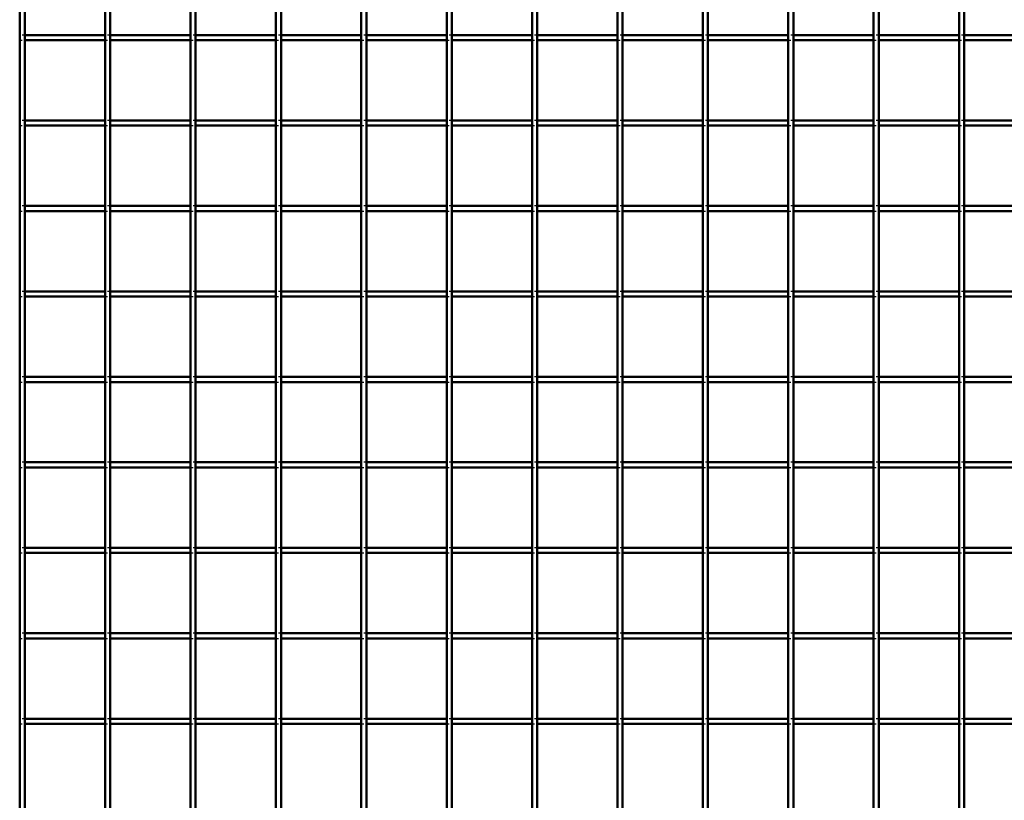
# Model space of a CAD drawing. Header units: millimetres. Extents: x -1015 to 654, y -500 to 954.
# Tile 3 of 11: x -568 to -183, y -131 to 174. Entities that reach past the tile are written whole.
import ezdxf

# ---------------------------------------------------------------- set-up
doc = ezdxf.new("R2010")
doc.units = ezdxf.units.MM
doc.linetypes.add('Dashed', pattern=[2, 1, -1])
doc.layers.add('AM_0', color=7, linetype='Continuous', lineweight=50)
doc.layers.add('AM_9', color=6, linetype='Dashed', lineweight=25)

# ---------------------------------------------------------------- blocks, each defined once
blk = doc.blocks.new('3_LP230332P350110001200VERTICALC1_0_in_LPP23033211120010003500_4')
at = {"layer": 'AM_0'}
for p, q in [((-567.61, -498), (-567.61, 498)), ((-565.61, -498), (-565.61, 498))]:
    blk.add_line(p, q, dxfattribs=at)
blk = doc.blocks.new('4_LP230332P350110001200VERTICALC2_0_in_LPP23033211120010003500_4')
at = {"layer": 'AM_0'}
for p, q in [((-534.28, -498), (-534.28, 498)), ((-532.28, -498), (-532.28, 498))]:
    blk.add_line(p, q, dxfattribs=at)
blk = doc.blocks.new('5_LP230332P350110001200VERTICALC3_0_in_LPP23033211120010003500_4')
at = {"layer": 'AM_0'}
for p, q in [((-500.95, -498), (-500.95, 498)), ((-498.95, -498), (-498.95, 498))]:
    blk.add_line(p, q, dxfattribs=at)
blk = doc.blocks.new('6_LP230332P350110001200VERTICALC4_0_in_LPP23033211120010003500_4')
at = {"layer": 'AM_0'}
for p, q in [((-467.62, -498), (-467.62, 498)), ((-465.62, -498), (-465.62, 498))]:
    blk.add_line(p, q, dxfattribs=at)
blk = doc.blocks.new('7_LP230332P350110001200VERTICALC5_0_in_LPP23033211120010003500_4')
at = {"layer": 'AM_0'}
for p, q in [((-434.29, -498), (-434.29, 498)), ((-432.29, -498), (-432.29, 498))]:
    blk.add_line(p, q, dxfattribs=at)
blk = doc.blocks.new('8_LP230332P350110001200VERTICALC6_0_in_LPP23033211120010003500_4')
at = {"layer": 'AM_0'}
for p, q in [((-400.96, -498), (-400.96, 498)), ((-398.96, -498), (-398.96, 498))]:
    blk.add_line(p, q, dxfattribs=at)
blk = doc.blocks.new('9_LP230332P350110001200VERTICALC7_0_in_LPP23033211120010003500_4')
at = {"layer": 'AM_0'}
for p, q in [((-367.63, -498), (-367.63, 498)), ((-365.63, -498), (-365.63, 498))]:
    blk.add_line(p, q, dxfattribs=at)
blk = doc.blocks.new('10_LP230332P350110001200VERTICALC8_0_in_LPP23033211120010003500_4')
at = {"layer": 'AM_0'}
for p, q in [((-334.3, -498), (-334.3, 498)), ((-332.3, -498), (-332.3, 498))]:
    blk.add_line(p, q, dxfattribs=at)
blk = doc.blocks.new('11_LP230332P350110001200VERTICALC9_0_in_LPP23033211120010003500_4')
at = {"layer": 'AM_0'}
for p, q in [((-300.97, -498), (-300.97, 498)), ((-298.97, -498), (-298.97, 498))]:
    blk.add_line(p, q, dxfattribs=at)
blk = doc.blocks.new('12_u6mduzxrsbpvekidy3rg4ugnb________0_in_LPP23033211120010003500_4')
at = {"layer": 'AM_0'}
for p, q in [((-267.64, -498), (-267.64, 498)), ((-265.64, -498), (-265.64, 498))]:
    blk.add_line(p, q, dxfattribs=at)
blk = doc.blocks.new('13_7nj5e3e1e9h7bow2v04z6349e________0_in_LPP23033211120010003500_4')
at = {"layer": 'AM_0'}
for p, q in [((-234.31, -498), (-234.31, 498)), ((-232.31, -498), (-232.31, 498))]:
    blk.add_line(p, q, dxfattribs=at)
blk = doc.blocks.new('14_eniw44vzb936kfh8uzqksnmec________0_in_LPP23033211120010003500_4')
at = {"layer": 'AM_0'}
for p, q in [((-200.98, -498), (-200.98, 498)), ((-198.98, -498), (-198.98, 498))]:
    blk.add_line(p, q, dxfattribs=at)
blk = doc.blocks.new('50_a91giaw7dojnuzb2fpyrdntyb________0_in_LPP23033211120010003500_4')
at = {"layer": 'AM_0'}
for p, q in [((-534.28, -98.99), (-565.61, -98.99)), ((-565.61, -100.99), (-565.61, -98.99)), ((-534.28, -98.99), (-534.28, -100.99)), ((-532.28, -100.99), (-532.28, -98.99)), ((-500.95, -98.99), (-532.28, -98.99)), ((-500.95, -98.99), (-500.95, -100.99)), ((-467.62, -98.99), (-498.95, -98.99)), ((-498.95, -100.99), (-498.95, -98.99)), ((-467.62, -98.99), (-467.62, -100.99)), ((-465.62, -100.99), (-465.62, -98.99)), ((-434.29, -98.99), (-465.62, -98.99)), ((-434.29, -98.99), (-434.29, -100.99)), ((-432.29, -100.99), (-432.29, -98.99)), ((-400.96, -98.99), (-432.29, -98.99)), ((-400.96, -98.99), (-400.96, -100.99)), ((-398.96, -100.99), (-398.96, -98.99)), ((-367.63, -98.99), (-398.96, -98.99)), ((-367.63, -98.99), (-367.63, -100.99)), ((-365.63, -100.99), (-365.63, -98.99)), ((-334.3, -98.99), (-365.63, -98.99)), ((-334.3, -98.99), (-334.3, -100.99)), ((-332.3, -100.99), (-332.3, -98.99)), ((-300.97, -98.99), (-332.3, -98.99)), ((-300.97, -98.99), (-300.97, -100.99)), ((-298.97, -100.99), (-298.97, -98.99)), ((-267.64, -98.99), (-298.97, -98.99)), ((-267.64, -98.99), (-267.64, -100.99)), ((-265.64, -100.99), (-265.64, -98.99)), ((-234.31, -98.99), (-265.64, -98.99)), ((-234.31, -98.99), (-234.31, -100.99)), ((-232.31, -100.99), (-232.31, -98.99)), ((-200.98, -98.99), (-232.31, -98.99)), ((-200.98, -98.99), (-200.98, -100.99)), ((-198.98, -100.99), (-198.98, -98.99)), ((-167.65, -98.99), (-198.98, -98.99)), ((-534.28, -100.99), (-565.61, -100.99)), ((-500.95, -100.99), (-532.28, -100.99)), ((-467.62, -100.99), (-498.95, -100.99)), ((-434.29, -100.99), (-465.62, -100.99)), ((-400.96, -100.99), (-432.29, -100.99)), ((-367.63, -100.99), (-398.96, -100.99)), ((-334.3, -100.99), (-365.63, -100.99)), ((-300.97, -100.99), (-332.3, -100.99)), ((-267.64, -100.99), (-298.97, -100.99)), ((-234.31, -100.99), (-265.64, -100.99)), ((-200.98, -100.99), (-232.31, -100.99)), ((-167.65, -100.99), (-198.98, -100.99))]:
    blk.add_line(p, q, dxfattribs=at)
at = {"layer": 'AM_9'}
for p, q in [((-565.61, -98.99), (-567.61, -98.99)), ((-532.28, -98.99), (-534.28, -98.99)), ((-498.95, -98.99), (-500.95, -98.99)), ((-465.62, -98.99), (-467.62, -98.99)), ((-432.29, -98.99), (-434.29, -98.99)), ((-398.96, -98.99), (-400.96, -98.99)), ((-365.63, -98.99), (-367.63, -98.99)), ((-332.3, -98.99), (-334.3, -98.99)), ((-298.97, -98.99), (-300.97, -98.99)), ((-265.64, -98.99), (-267.64, -98.99)), ((-232.31, -98.99), (-234.31, -98.99)), ((-198.98, -98.99), (-200.98, -98.99)), ((-567.61, -100.99), (-565.61, -100.99)), ((-534.28, -100.99), (-532.28, -100.99)), ((-500.95, -100.99), (-498.95, -100.99)), ((-467.62, -100.99), (-465.62, -100.99)), ((-434.29, -100.99), (-432.29, -100.99)), ((-400.96, -100.99), (-398.96, -100.99)), ((-367.63, -100.99), (-365.63, -100.99)), ((-334.3, -100.99), (-332.3, -100.99)), ((-300.97, -100.99), (-298.97, -100.99)), ((-267.64, -100.99), (-265.64, -100.99)), ((-234.31, -100.99), (-232.31, -100.99)), ((-200.98, -100.99), (-198.98, -100.99))]:
    blk.add_line(p, q, dxfattribs=at)
blk = doc.blocks.new('51_jrc775h7uskwxu2otwxomskfn________0_in_LPP23033211120010003500_4')
at = {"layer": 'AM_0'}
for p, q in [((-534.28, -65.66), (-565.61, -65.66)), ((-565.61, -67.66), (-565.61, -65.66)), ((-534.28, -67.66), (-565.61, -67.66)), ((-534.28, -65.66), (-534.28, -67.66)), ((-532.28, -67.66), (-532.28, -65.66)), ((-500.95, -65.66), (-532.28, -65.66)), ((-500.95, -67.66), (-532.28, -67.66)), ((-500.95, -65.66), (-500.95, -67.66)), ((-467.62, -65.66), (-498.95, -65.66)), ((-498.95, -67.66), (-498.95, -65.66)), ((-467.62, -67.66), (-498.95, -67.66)), ((-467.62, -65.66), (-467.62, -67.66)), ((-465.62, -67.66), (-465.62, -65.66)), ((-434.29, -65.66), (-465.62, -65.66)), ((-434.29, -67.66), (-465.62, -67.66)), ((-434.29, -65.66), (-434.29, -67.66)), ((-432.29, -67.66), (-432.29, -65.66)), ((-400.96, -65.66), (-432.29, -65.66)), ((-400.96, -67.66), (-432.29, -67.66)), ((-400.96, -65.66), (-400.96, -67.66)), ((-398.96, -67.66), (-398.96, -65.66)), ((-367.63, -65.66), (-398.96, -65.66)), ((-367.63, -67.66), (-398.96, -67.66)), ((-367.63, -65.66), (-367.63, -67.66)), ((-365.63, -67.66), (-365.63, -65.66)), ((-334.3, -65.66), (-365.63, -65.66)), ((-334.3, -67.66), (-365.63, -67.66)), ((-334.3, -65.66), (-334.3, -67.66)), ((-332.3, -67.66), (-332.3, -65.66)), ((-300.97, -65.66), (-332.3, -65.66)), ((-300.97, -67.66), (-332.3, -67.66)), ((-300.97, -65.66), (-300.97, -67.66)), ((-298.97, -67.66), (-298.97, -65.66)), ((-267.64, -65.66), (-298.97, -65.66)), ((-267.64, -67.66), (-298.97, -67.66)), ((-267.64, -65.66), (-267.64, -67.66)), ((-265.64, -67.66), (-265.64, -65.66)), ((-234.31, -65.66), (-265.64, -65.66)), ((-234.31, -67.66), (-265.64, -67.66)), ((-234.31, -65.66), (-234.31, -67.66)), ((-232.31, -67.66), (-232.31, -65.66)), ((-200.98, -65.66), (-232.31, -65.66)), ((-200.98, -67.66), (-232.31, -67.66)), ((-200.98, -65.66), (-200.98, -67.66)), ((-198.98, -67.66), (-198.98, -65.66)), ((-167.65, -65.66), (-198.98, -65.66)), ((-167.65, -67.66), (-198.98, -67.66))]:
    blk.add_line(p, q, dxfattribs=at)
at = {"layer": 'AM_9'}
for p, q in [((-565.61, -65.66), (-567.61, -65.66)), ((-567.61, -67.66), (-565.61, -67.66)), ((-532.28, -65.66), (-534.28, -65.66)), ((-534.28, -67.66), (-532.28, -67.66)), ((-498.95, -65.66), (-500.95, -65.66)), ((-500.95, -67.66), (-498.95, -67.66)), ((-465.62, -65.66), (-467.62, -65.66)), ((-467.62, -67.66), (-465.62, -67.66)), ((-432.29, -65.66), (-434.29, -65.66)), ((-434.29, -67.66), (-432.29, -67.66)), ((-398.96, -65.66), (-400.96, -65.66)), ((-400.96, -67.66), (-398.96, -67.66)), ((-365.63, -65.66), (-367.63, -65.66)), ((-367.63, -67.66), (-365.63, -67.66)), ((-332.3, -65.66), (-334.3, -65.66)), ((-334.3, -67.66), (-332.3, -67.66)), ((-298.97, -65.66), (-300.97, -65.66)), ((-300.97, -67.66), (-298.97, -67.66)), ((-265.64, -65.66), (-267.64, -65.66)), ((-267.64, -67.66), (-265.64, -67.66)), ((-232.31, -65.66), (-234.31, -65.66)), ((-234.31, -67.66), (-232.31, -67.66)), ((-198.98, -65.66), (-200.98, -65.66)), ((-200.98, -67.66), (-198.98, -67.66))]:
    blk.add_line(p, q, dxfattribs=at)
blk = doc.blocks.new('52_8tmj7s5czrs2q6zw7y3xb1fkc________0_in_LPP23033211120010003500_4')
at = {"layer": 'AM_0'}
for p, q in [((-534.28, -32.33), (-565.61, -32.33)), ((-565.61, -34.33), (-565.61, -32.33)), ((-534.28, -34.33), (-565.61, -34.33)), ((-534.28, -32.33), (-534.28, -34.33)), ((-532.28, -34.33), (-532.28, -32.33)), ((-500.95, -32.33), (-532.28, -32.33)), ((-500.95, -34.33), (-532.28, -34.33)), ((-500.95, -32.33), (-500.95, -34.33)), ((-467.62, -32.33), (-498.95, -32.33)), ((-498.95, -34.33), (-498.95, -32.33)), ((-467.62, -34.33), (-498.95, -34.33)), ((-467.62, -32.33), (-467.62, -34.33)), ((-465.62, -34.33), (-465.62, -32.33)), ((-434.29, -32.33), (-465.62, -32.33)), ((-434.29, -34.33), (-465.62, -34.33)), ((-434.29, -32.33), (-434.29, -34.33)), ((-432.29, -34.33), (-432.29, -32.33)), ((-400.96, -32.33), (-432.29, -32.33)), ((-400.96, -34.33), (-432.29, -34.33)), ((-400.96, -32.33), (-400.96, -34.33)), ((-398.96, -34.33), (-398.96, -32.33)), ((-367.63, -32.33), (-398.96, -32.33)), ((-367.63, -34.33), (-398.96, -34.33)), ((-367.63, -32.33), (-367.63, -34.33)), ((-365.63, -34.33), (-365.63, -32.33)), ((-334.3, -32.33), (-365.63, -32.33)), ((-334.3, -34.33), (-365.63, -34.33)), ((-334.3, -32.33), (-334.3, -34.33)), ((-332.3, -34.33), (-332.3, -32.33)), ((-300.97, -32.33), (-332.3, -32.33)), ((-300.97, -34.33), (-332.3, -34.33)), ((-300.97, -32.33), (-300.97, -34.33)), ((-298.97, -34.33), (-298.97, -32.33)), ((-267.64, -32.33), (-298.97, -32.33)), ((-267.64, -34.33), (-298.97, -34.33)), ((-267.64, -32.33), (-267.64, -34.33)), ((-265.64, -34.33), (-265.64, -32.33)), ((-234.31, -32.33), (-265.64, -32.33)), ((-234.31, -34.33), (-265.64, -34.33)), ((-234.31, -32.33), (-234.31, -34.33)), ((-232.31, -34.33), (-232.31, -32.33)), ((-200.98, -32.33), (-232.31, -32.33)), ((-200.98, -34.33), (-232.31, -34.33)), ((-200.98, -32.33), (-200.98, -34.33)), ((-198.98, -34.33), (-198.98, -32.33)), ((-167.65, -32.33), (-198.98, -32.33)), ((-167.65, -34.33), (-198.98, -34.33))]:
    blk.add_line(p, q, dxfattribs=at)
at = {"layer": 'AM_9'}
for p, q in [((-565.61, -32.33), (-567.61, -32.33)), ((-567.61, -34.33), (-565.61, -34.33)), ((-532.28, -32.33), (-534.28, -32.33)), ((-534.28, -34.33), (-532.28, -34.33)), ((-498.95, -32.33), (-500.95, -32.33)), ((-500.95, -34.33), (-498.95, -34.33)), ((-465.62, -32.33), (-467.62, -32.33)), ((-467.62, -34.33), (-465.62, -34.33)), ((-432.29, -32.33), (-434.29, -32.33)), ((-434.29, -34.33), (-432.29, -34.33)), ((-398.96, -32.33), (-400.96, -32.33)), ((-400.96, -34.33), (-398.96, -34.33)), ((-365.63, -32.33), (-367.63, -32.33)), ((-367.63, -34.33), (-365.63, -34.33)), ((-332.3, -32.33), (-334.3, -32.33)), ((-334.3, -34.33), (-332.3, -34.33)), ((-298.97, -32.33), (-300.97, -32.33)), ((-300.97, -34.33), (-298.97, -34.33)), ((-265.64, -32.33), (-267.64, -32.33)), ((-267.64, -34.33), (-265.64, -34.33)), ((-232.31, -32.33), (-234.31, -32.33)), ((-234.31, -34.33), (-232.31, -34.33)), ((-198.98, -32.33), (-200.98, -32.33)), ((-200.98, -34.33), (-198.98, -34.33))]:
    blk.add_line(p, q, dxfattribs=at)
blk = doc.blocks.new('53_dcgycbexn02mylpojhu9fccsb________0_in_LPP23033211120010003500_4')
at = {"layer": 'AM_0'}
for p, q in [((-534.28, 1), (-565.61, 1)), ((-565.61, -1), (-565.61, 1)), ((-534.28, 1), (-534.28, -1)), ((-532.28, -1), (-532.28, 1)), ((-500.95, 1), (-532.28, 1)), ((-500.95, 1), (-500.95, -1)), ((-467.62, 1), (-498.95, 1)), ((-498.95, -1), (-498.95, 1)), ((-467.62, 1), (-467.62, -1)), ((-465.62, -1), (-465.62, 1)), ((-434.29, 1), (-465.62, 1)), ((-434.29, 1), (-434.29, -1)), ((-432.29, -1), (-432.29, 1)), ((-400.96, 1), (-432.29, 1)), ((-400.96, 1), (-400.96, -1)), ((-398.96, -1), (-398.96, 1)), ((-367.63, 1), (-398.96, 1)), ((-367.63, 1), (-367.63, -1)), ((-365.63, -1), (-365.63, 1)), ((-334.3, 1), (-365.63, 1)), ((-334.3, 1), (-334.3, -1)), ((-332.3, -1), (-332.3, 1)), ((-300.97, 1), (-332.3, 1)), ((-300.97, 1), (-300.97, -1)), ((-298.97, -1), (-298.97, 1)), ((-267.64, 1), (-298.97, 1)), ((-267.64, 1), (-267.64, -1)), ((-265.64, -1), (-265.64, 1)), ((-234.31, 1), (-265.64, 1)), ((-234.31, 1), (-234.31, -1)), ((-232.31, -1), (-232.31, 1)), ((-200.98, 1), (-232.31, 1)), ((-200.98, 1), (-200.98, -1)), ((-198.98, -1), (-198.98, 1)), ((-167.65, 1), (-198.98, 1)), ((-534.28, -1), (-565.61, -1)), ((-500.95, -1), (-532.28, -1)), ((-467.62, -1), (-498.95, -1)), ((-434.29, -1), (-465.62, -1)), ((-400.96, -1), (-432.29, -1)), ((-367.63, -1), (-398.96, -1)), ((-334.3, -1), (-365.63, -1)), ((-300.97, -1), (-332.3, -1)), ((-267.64, -1), (-298.97, -1)), ((-234.31, -1), (-265.64, -1)), ((-200.98, -1), (-232.31, -1)), ((-167.65, -1), (-198.98, -1))]:
    blk.add_line(p, q, dxfattribs=at)
at = {"layer": 'AM_9'}
for p, q in [((-565.61, 1), (-567.61, 1)), ((-532.28, 1), (-534.28, 1)), ((-498.95, 1), (-500.95, 1)), ((-465.62, 1), (-467.62, 1)), ((-432.29, 1), (-434.29, 1)), ((-398.96, 1), (-400.96, 1)), ((-365.63, 1), (-367.63, 1)), ((-332.3, 1), (-334.3, 1)), ((-298.97, 1), (-300.97, 1)), ((-265.64, 1), (-267.64, 1)), ((-232.31, 1), (-234.31, 1)), ((-198.98, 1), (-200.98, 1)), ((-567.61, -1), (-565.61, -1)), ((-534.28, -1), (-532.28, -1)), ((-500.95, -1), (-498.95, -1)), ((-467.62, -1), (-465.62, -1)), ((-434.29, -1), (-432.29, -1)), ((-400.96, -1), (-398.96, -1)), ((-367.63, -1), (-365.63, -1)), ((-334.3, -1), (-332.3, -1)), ((-300.97, -1), (-298.97, -1)), ((-267.64, -1), (-265.64, -1)), ((-234.31, -1), (-232.31, -1)), ((-200.98, -1), (-198.98, -1))]:
    blk.add_line(p, q, dxfattribs=at)
blk = doc.blocks.new('54_7m0y410s179tdi2f1gsimij1a________0_in_LPP23033211120010003500_4')
at = {"layer": 'AM_0'}
for p, q in [((-534.28, 34.33), (-565.61, 34.33)), ((-565.61, 32.33), (-565.61, 34.33)), ((-534.28, 32.33), (-565.61, 32.33)), ((-534.28, 34.33), (-534.28, 32.33)), ((-532.28, 32.33), (-532.28, 34.33)), ((-500.95, 34.33), (-532.28, 34.33)), ((-500.95, 32.33), (-532.28, 32.33)), ((-500.95, 34.33), (-500.95, 32.33)), ((-467.62, 34.33), (-498.95, 34.33)), ((-498.95, 32.33), (-498.95, 34.33)), ((-467.62, 32.33), (-498.95, 32.33)), ((-467.62, 34.33), (-467.62, 32.33)), ((-465.62, 32.33), (-465.62, 34.33)), ((-434.29, 34.33), (-465.62, 34.33)), ((-434.29, 32.33), (-465.62, 32.33)), ((-434.29, 34.33), (-434.29, 32.33)), ((-432.29, 32.33), (-432.29, 34.33)), ((-400.96, 34.33), (-432.29, 34.33)), ((-400.96, 32.33), (-432.29, 32.33)), ((-400.96, 34.33), (-400.96, 32.33)), ((-398.96, 32.33), (-398.96, 34.33)), ((-367.63, 34.33), (-398.96, 34.33)), ((-367.63, 32.33), (-398.96, 32.33)), ((-367.63, 34.33), (-367.63, 32.33)), ((-365.63, 32.33), (-365.63, 34.33)), ((-334.3, 34.33), (-365.63, 34.33)), ((-334.3, 32.33), (-365.63, 32.33)), ((-334.3, 34.33), (-334.3, 32.33)), ((-332.3, 32.33), (-332.3, 34.33)), ((-300.97, 34.33), (-332.3, 34.33)), ((-300.97, 32.33), (-332.3, 32.33)), ((-300.97, 34.33), (-300.97, 32.33)), ((-298.97, 32.33), (-298.97, 34.33)), ((-267.64, 34.33), (-298.97, 34.33)), ((-267.64, 32.33), (-298.97, 32.33)), ((-267.64, 34.33), (-267.64, 32.33)), ((-265.64, 32.33), (-265.64, 34.33)), ((-234.31, 34.33), (-265.64, 34.33)), ((-234.31, 32.33), (-265.64, 32.33)), ((-234.31, 34.33), (-234.31, 32.33)), ((-232.31, 32.33), (-232.31, 34.33)), ((-200.98, 34.33), (-232.31, 34.33)), ((-200.98, 32.33), (-232.31, 32.33)), ((-200.98, 34.33), (-200.98, 32.33)), ((-198.98, 32.33), (-198.98, 34.33)), ((-167.65, 34.33), (-198.98, 34.33)), ((-167.65, 32.33), (-198.98, 32.33))]:
    blk.add_line(p, q, dxfattribs=at)
at = {"layer": 'AM_9'}
for p, q in [((-565.61, 34.33), (-567.61, 34.33)), ((-567.61, 32.33), (-565.61, 32.33)), ((-532.28, 34.33), (-534.28, 34.33)), ((-534.28, 32.33), (-532.28, 32.33)), ((-498.95, 34.33), (-500.95, 34.33)), ((-500.95, 32.33), (-498.95, 32.33)), ((-465.62, 34.33), (-467.62, 34.33)), ((-467.62, 32.33), (-465.62, 32.33)), ((-432.29, 34.33), (-434.29, 34.33)), ((-434.29, 32.33), (-432.29, 32.33)), ((-398.96, 34.33), (-400.96, 34.33)), ((-400.96, 32.33), (-398.96, 32.33)), ((-365.63, 34.33), (-367.63, 34.33)), ((-367.63, 32.33), (-365.63, 32.33)), ((-332.3, 34.33), (-334.3, 34.33)), ((-334.3, 32.33), (-332.3, 32.33)), ((-298.97, 34.33), (-300.97, 34.33)), ((-300.97, 32.33), (-298.97, 32.33)), ((-265.64, 34.33), (-267.64, 34.33)), ((-267.64, 32.33), (-265.64, 32.33)), ((-232.31, 34.33), (-234.31, 34.33)), ((-234.31, 32.33), (-232.31, 32.33)), ((-198.98, 34.33), (-200.98, 34.33)), ((-200.98, 32.33), (-198.98, 32.33))]:
    blk.add_line(p, q, dxfattribs=at)
blk = doc.blocks.new('55_bgy04uqkk25pidnhk7kufz6gj________0_in_LPP23033211120010003500_4')
at = {"layer": 'AM_0'}
for p, q in [((-534.28, 67.66), (-565.61, 67.66)), ((-565.61, 65.66), (-565.61, 67.66)), ((-534.28, 65.66), (-565.61, 65.66)), ((-534.28, 67.66), (-534.28, 65.66)), ((-532.28, 65.66), (-532.28, 67.66)), ((-500.95, 67.66), (-532.28, 67.66)), ((-500.95, 65.66), (-532.28, 65.66)), ((-500.95, 67.66), (-500.95, 65.66)), ((-467.62, 67.66), (-498.95, 67.66)), ((-498.95, 65.66), (-498.95, 67.66)), ((-467.62, 65.66), (-498.95, 65.66)), ((-467.62, 67.66), (-467.62, 65.66)), ((-465.62, 65.66), (-465.62, 67.66)), ((-434.29, 67.66), (-465.62, 67.66)), ((-434.29, 65.66), (-465.62, 65.66)), ((-434.29, 67.66), (-434.29, 65.66)), ((-432.29, 65.66), (-432.29, 67.66)), ((-400.96, 67.66), (-432.29, 67.66)), ((-400.96, 65.66), (-432.29, 65.66)), ((-400.96, 67.66), (-400.96, 65.66)), ((-398.96, 65.66), (-398.96, 67.66)), ((-367.63, 67.66), (-398.96, 67.66)), ((-367.63, 65.66), (-398.96, 65.66)), ((-367.63, 67.66), (-367.63, 65.66)), ((-365.63, 65.66), (-365.63, 67.66)), ((-334.3, 67.66), (-365.63, 67.66)), ((-334.3, 65.66), (-365.63, 65.66)), ((-334.3, 67.66), (-334.3, 65.66)), ((-332.3, 65.66), (-332.3, 67.66)), ((-300.97, 67.66), (-332.3, 67.66)), ((-300.97, 65.66), (-332.3, 65.66)), ((-300.97, 67.66), (-300.97, 65.66)), ((-298.97, 65.66), (-298.97, 67.66)), ((-267.64, 67.66), (-298.97, 67.66)), ((-267.64, 65.66), (-298.97, 65.66)), ((-267.64, 67.66), (-267.64, 65.66)), ((-265.64, 65.66), (-265.64, 67.66)), ((-234.31, 67.66), (-265.64, 67.66)), ((-234.31, 65.66), (-265.64, 65.66)), ((-234.31, 67.66), (-234.31, 65.66)), ((-232.31, 65.66), (-232.31, 67.66)), ((-200.98, 67.66), (-232.31, 67.66)), ((-200.98, 65.66), (-232.31, 65.66)), ((-200.98, 67.66), (-200.98, 65.66)), ((-198.98, 65.66), (-198.98, 67.66)), ((-167.65, 67.66), (-198.98, 67.66)), ((-167.65, 65.66), (-198.98, 65.66))]:
    blk.add_line(p, q, dxfattribs=at)
at = {"layer": 'AM_9'}
for p, q in [((-565.61, 67.66), (-567.61, 67.66)), ((-567.61, 65.66), (-565.61, 65.66)), ((-532.28, 67.66), (-534.28, 67.66)), ((-534.28, 65.66), (-532.28, 65.66)), ((-498.95, 67.66), (-500.95, 67.66)), ((-500.95, 65.66), (-498.95, 65.66)), ((-465.62, 67.66), (-467.62, 67.66)), ((-467.62, 65.66), (-465.62, 65.66)), ((-432.29, 67.66), (-434.29, 67.66)), ((-434.29, 65.66), (-432.29, 65.66)), ((-398.96, 67.66), (-400.96, 67.66)), ((-400.96, 65.66), (-398.96, 65.66)), ((-365.63, 67.66), (-367.63, 67.66)), ((-367.63, 65.66), (-365.63, 65.66)), ((-332.3, 67.66), (-334.3, 67.66)), ((-334.3, 65.66), (-332.3, 65.66)), ((-298.97, 67.66), (-300.97, 67.66)), ((-300.97, 65.66), (-298.97, 65.66)), ((-265.64, 67.66), (-267.64, 67.66)), ((-267.64, 65.66), (-265.64, 65.66)), ((-232.31, 67.66), (-234.31, 67.66)), ((-234.31, 65.66), (-232.31, 65.66)), ((-198.98, 67.66), (-200.98, 67.66)), ((-200.98, 65.66), (-198.98, 65.66))]:
    blk.add_line(p, q, dxfattribs=at)
blk = doc.blocks.new('56_ci9qe9x5qrcfz5w1hvu2ulocb________0_in_LPP23033211120010003500_4')
at = {"layer": 'AM_0'}
for p, q in [((-534.28, 100.99), (-565.61, 100.99)), ((-565.61, 98.99), (-565.61, 100.99)), ((-534.28, 100.99), (-534.28, 98.99)), ((-532.28, 98.99), (-532.28, 100.99)), ((-500.95, 100.99), (-532.28, 100.99)), ((-500.95, 100.99), (-500.95, 98.99)), ((-467.62, 100.99), (-498.95, 100.99)), ((-498.95, 98.99), (-498.95, 100.99)), ((-467.62, 100.99), (-467.62, 98.99)), ((-465.62, 98.99), (-465.62, 100.99)), ((-434.29, 100.99), (-465.62, 100.99)), ((-434.29, 100.99), (-434.29, 98.99)), ((-432.29, 98.99), (-432.29, 100.99)), ((-400.96, 100.99), (-432.29, 100.99)), ((-400.96, 100.99), (-400.96, 98.99)), ((-398.96, 98.99), (-398.96, 100.99)), ((-367.63, 100.99), (-398.96, 100.99)), ((-367.63, 100.99), (-367.63, 98.99)), ((-365.63, 98.99), (-365.63, 100.99)), ((-334.3, 100.99), (-365.63, 100.99)), ((-334.3, 100.99), (-334.3, 98.99)), ((-332.3, 98.99), (-332.3, 100.99)), ((-300.97, 100.99), (-332.3, 100.99)), ((-300.97, 100.99), (-300.97, 98.99)), ((-298.97, 98.99), (-298.97, 100.99)), ((-267.64, 100.99), (-298.97, 100.99)), ((-267.64, 100.99), (-267.64, 98.99)), ((-265.64, 98.99), (-265.64, 100.99)), ((-234.31, 100.99), (-265.64, 100.99)), ((-234.31, 100.99), (-234.31, 98.99)), ((-232.31, 98.99), (-232.31, 100.99)), ((-200.98, 100.99), (-232.31, 100.99)), ((-200.98, 100.99), (-200.98, 98.99)), ((-198.98, 98.99), (-198.98, 100.99)), ((-167.65, 100.99), (-198.98, 100.99)), ((-534.28, 98.99), (-565.61, 98.99)), ((-500.95, 98.99), (-532.28, 98.99)), ((-467.62, 98.99), (-498.95, 98.99)), ((-434.29, 98.99), (-465.62, 98.99)), ((-400.96, 98.99), (-432.29, 98.99)), ((-367.63, 98.99), (-398.96, 98.99)), ((-334.3, 98.99), (-365.63, 98.99)), ((-300.97, 98.99), (-332.3, 98.99)), ((-267.64, 98.99), (-298.97, 98.99)), ((-234.31, 98.99), (-265.64, 98.99)), ((-200.98, 98.99), (-232.31, 98.99)), ((-167.65, 98.99), (-198.98, 98.99))]:
    blk.add_line(p, q, dxfattribs=at)
at = {"layer": 'AM_9'}
for p, q in [((-565.61, 100.99), (-567.61, 100.99)), ((-532.28, 100.99), (-534.28, 100.99)), ((-498.95, 100.99), (-500.95, 100.99)), ((-465.62, 100.99), (-467.62, 100.99)), ((-432.29, 100.99), (-434.29, 100.99)), ((-398.96, 100.99), (-400.96, 100.99)), ((-365.63, 100.99), (-367.63, 100.99)), ((-332.3, 100.99), (-334.3, 100.99)), ((-298.97, 100.99), (-300.97, 100.99)), ((-265.64, 100.99), (-267.64, 100.99)), ((-232.31, 100.99), (-234.31, 100.99)), ((-198.98, 100.99), (-200.98, 100.99)), ((-567.61, 98.99), (-565.61, 98.99)), ((-534.28, 98.99), (-532.28, 98.99)), ((-500.95, 98.99), (-498.95, 98.99)), ((-467.62, 98.99), (-465.62, 98.99)), ((-434.29, 98.99), (-432.29, 98.99)), ((-400.96, 98.99), (-398.96, 98.99)), ((-367.63, 98.99), (-365.63, 98.99)), ((-334.3, 98.99), (-332.3, 98.99)), ((-300.97, 98.99), (-298.97, 98.99)), ((-267.64, 98.99), (-265.64, 98.99)), ((-234.31, 98.99), (-232.31, 98.99)), ((-200.98, 98.99), (-198.98, 98.99))]:
    blk.add_line(p, q, dxfattribs=at)
blk = doc.blocks.new('57_nxal9r9br6m6f34ev11ewzykt________0_in_LPP23033211120010003500_4')
at = {"layer": 'AM_0'}
for p, q in [((-534.28, 134.32), (-565.61, 134.32)), ((-565.61, 132.32), (-565.61, 134.32)), ((-534.28, 132.32), (-565.61, 132.32)), ((-534.28, 134.32), (-534.28, 132.32)), ((-532.28, 132.32), (-532.28, 134.32)), ((-500.95, 134.32), (-532.28, 134.32)), ((-500.95, 132.32), (-532.28, 132.32)), ((-500.95, 134.32), (-500.95, 132.32)), ((-467.62, 134.32), (-498.95, 134.32)), ((-498.95, 132.32), (-498.95, 134.32)), ((-467.62, 132.32), (-498.95, 132.32)), ((-467.62, 134.32), (-467.62, 132.32)), ((-465.62, 132.32), (-465.62, 134.32)), ((-434.29, 134.32), (-465.62, 134.32)), ((-434.29, 132.32), (-465.62, 132.32)), ((-434.29, 134.32), (-434.29, 132.32)), ((-432.29, 132.32), (-432.29, 134.32)), ((-400.96, 134.32), (-432.29, 134.32)), ((-400.96, 132.32), (-432.29, 132.32)), ((-400.96, 134.32), (-400.96, 132.32)), ((-398.96, 132.32), (-398.96, 134.32)), ((-367.63, 134.32), (-398.96, 134.32)), ((-367.63, 132.32), (-398.96, 132.32)), ((-367.63, 134.32), (-367.63, 132.32)), ((-365.63, 132.32), (-365.63, 134.32)), ((-334.3, 134.32), (-365.63, 134.32)), ((-334.3, 132.32), (-365.63, 132.32)), ((-334.3, 134.32), (-334.3, 132.32)), ((-332.3, 132.32), (-332.3, 134.32)), ((-300.97, 134.32), (-332.3, 134.32)), ((-300.97, 132.32), (-332.3, 132.32)), ((-300.97, 134.32), (-300.97, 132.32)), ((-298.97, 132.32), (-298.97, 134.32)), ((-267.64, 134.32), (-298.97, 134.32)), ((-267.64, 132.32), (-298.97, 132.32)), ((-267.64, 134.32), (-267.64, 132.32)), ((-265.64, 132.32), (-265.64, 134.32)), ((-234.31, 134.32), (-265.64, 134.32)), ((-234.31, 132.32), (-265.64, 132.32)), ((-234.31, 134.32), (-234.31, 132.32)), ((-232.31, 132.32), (-232.31, 134.32)), ((-200.98, 134.32), (-232.31, 134.32)), ((-200.98, 132.32), (-232.31, 132.32)), ((-200.98, 134.32), (-200.98, 132.32)), ((-198.98, 132.32), (-198.98, 134.32)), ((-167.65, 134.32), (-198.98, 134.32)), ((-167.65, 132.32), (-198.98, 132.32))]:
    blk.add_line(p, q, dxfattribs=at)
at = {"layer": 'AM_9'}
for p, q in [((-565.61, 134.32), (-567.61, 134.32)), ((-567.61, 132.32), (-565.61, 132.32)), ((-532.28, 134.32), (-534.28, 134.32)), ((-534.28, 132.32), (-532.28, 132.32)), ((-498.95, 134.32), (-500.95, 134.32)), ((-500.95, 132.32), (-498.95, 132.32)), ((-465.62, 134.32), (-467.62, 134.32)), ((-467.62, 132.32), (-465.62, 132.32)), ((-432.29, 134.32), (-434.29, 134.32)), ((-434.29, 132.32), (-432.29, 132.32)), ((-398.96, 134.32), (-400.96, 134.32)), ((-400.96, 132.32), (-398.96, 132.32)), ((-365.63, 134.32), (-367.63, 134.32)), ((-367.63, 132.32), (-365.63, 132.32)), ((-332.3, 134.32), (-334.3, 134.32)), ((-334.3, 132.32), (-332.3, 132.32)), ((-298.97, 134.32), (-300.97, 134.32)), ((-300.97, 132.32), (-298.97, 132.32)), ((-265.64, 134.32), (-267.64, 134.32)), ((-267.64, 132.32), (-265.64, 132.32)), ((-232.31, 134.32), (-234.31, 134.32)), ((-234.31, 132.32), (-232.31, 132.32)), ((-198.98, 134.32), (-200.98, 134.32)), ((-200.98, 132.32), (-198.98, 132.32))]:
    blk.add_line(p, q, dxfattribs=at)
blk = doc.blocks.new('58_5ngjj53t05qdoc8e0uiar5a3i________0_in_LPP23033211120010003500_4')
at = {"layer": 'AM_0'}
for p, q in [((-534.28, 167.65), (-565.61, 167.65)), ((-565.61, 165.65), (-565.61, 167.65)), ((-534.28, 165.65), (-565.61, 165.65)), ((-534.28, 167.65), (-534.28, 165.65)), ((-532.28, 165.65), (-532.28, 167.65)), ((-500.95, 167.65), (-532.28, 167.65)), ((-500.95, 165.65), (-532.28, 165.65)), ((-500.95, 167.65), (-500.95, 165.65)), ((-467.62, 167.65), (-498.95, 167.65)), ((-498.95, 165.65), (-498.95, 167.65)), ((-467.62, 165.65), (-498.95, 165.65)), ((-467.62, 167.65), (-467.62, 165.65)), ((-465.62, 165.65), (-465.62, 167.65)), ((-434.29, 167.65), (-465.62, 167.65)), ((-434.29, 165.65), (-465.62, 165.65)), ((-434.29, 167.65), (-434.29, 165.65)), ((-432.29, 165.65), (-432.29, 167.65)), ((-400.96, 167.65), (-432.29, 167.65)), ((-400.96, 165.65), (-432.29, 165.65)), ((-400.96, 167.65), (-400.96, 165.65)), ((-398.96, 165.65), (-398.96, 167.65)), ((-367.63, 167.65), (-398.96, 167.65)), ((-367.63, 165.65), (-398.96, 165.65)), ((-367.63, 167.65), (-367.63, 165.65)), ((-365.63, 165.65), (-365.63, 167.65)), ((-334.3, 167.65), (-365.63, 167.65)), ((-334.3, 165.65), (-365.63, 165.65)), ((-334.3, 167.65), (-334.3, 165.65)), ((-332.3, 165.65), (-332.3, 167.65)), ((-300.97, 167.65), (-332.3, 167.65)), ((-300.97, 165.65), (-332.3, 165.65)), ((-300.97, 167.65), (-300.97, 165.65)), ((-298.97, 165.65), (-298.97, 167.65)), ((-267.64, 167.65), (-298.97, 167.65)), ((-267.64, 165.65), (-298.97, 165.65)), ((-267.64, 167.65), (-267.64, 165.65)), ((-265.64, 165.65), (-265.64, 167.65)), ((-234.31, 167.65), (-265.64, 167.65)), ((-234.31, 165.65), (-265.64, 165.65)), ((-234.31, 167.65), (-234.31, 165.65)), ((-232.31, 165.65), (-232.31, 167.65)), ((-200.98, 167.65), (-232.31, 167.65)), ((-200.98, 165.65), (-232.31, 165.65)), ((-200.98, 167.65), (-200.98, 165.65)), ((-198.98, 165.65), (-198.98, 167.65)), ((-167.65, 167.65), (-198.98, 167.65)), ((-167.65, 165.65), (-198.98, 165.65))]:
    blk.add_line(p, q, dxfattribs=at)
at = {"layer": 'AM_9'}
for p, q in [((-565.61, 167.65), (-567.61, 167.65)), ((-567.61, 165.65), (-565.61, 165.65)), ((-532.28, 167.65), (-534.28, 167.65)), ((-534.28, 165.65), (-532.28, 165.65)), ((-498.95, 167.65), (-500.95, 167.65)), ((-500.95, 165.65), (-498.95, 165.65)), ((-465.62, 167.65), (-467.62, 167.65)), ((-467.62, 165.65), (-465.62, 165.65)), ((-432.29, 167.65), (-434.29, 167.65)), ((-434.29, 165.65), (-432.29, 165.65)), ((-398.96, 167.65), (-400.96, 167.65)), ((-400.96, 165.65), (-398.96, 165.65)), ((-365.63, 167.65), (-367.63, 167.65)), ((-367.63, 165.65), (-365.63, 165.65)), ((-332.3, 167.65), (-334.3, 167.65)), ((-334.3, 165.65), (-332.3, 165.65)), ((-298.97, 167.65), (-300.97, 167.65)), ((-300.97, 165.65), (-298.97, 165.65)), ((-265.64, 167.65), (-267.64, 167.65)), ((-267.64, 165.65), (-265.64, 165.65)), ((-232.31, 167.65), (-234.31, 167.65)), ((-234.31, 165.65), (-232.31, 165.65)), ((-198.98, 167.65), (-200.98, 167.65)), ((-200.98, 165.65), (-198.98, 165.65))]:
    blk.add_line(p, q, dxfattribs=at)

msp = doc.modelspace()

# ---------------------------------------------------------------- block references
for name in ['3_LP230332P350110001200VERTICALC1_0_in_LPP23033211120010003500_4', '4_LP230332P350110001200VERTICALC2_0_in_LPP23033211120010003500_4', '5_LP230332P350110001200VERTICALC3_0_in_LPP23033211120010003500_4', '6_LP230332P350110001200VERTICALC4_0_in_LPP23033211120010003500_4', '7_LP230332P350110001200VERTICALC5_0_in_LPP23033211120010003500_4', '8_LP230332P350110001200VERTICALC6_0_in_LPP23033211120010003500_4', '9_LP230332P350110001200VERTICALC7_0_in_LPP23033211120010003500_4', '10_LP230332P350110001200VERTICALC8_0_in_LPP23033211120010003500_4', '11_LP230332P350110001200VERTICALC9_0_in_LPP23033211120010003500_4', '12_u6mduzxrsbpvekidy3rg4ugnb________0_in_LPP23033211120010003500_4', '13_7nj5e3e1e9h7bow2v04z6349e________0_in_LPP23033211120010003500_4', '14_eniw44vzb936kfh8uzqksnmec________0_in_LPP23033211120010003500_4', '58_5ngjj53t05qdoc8e0uiar5a3i________0_in_LPP23033211120010003500_4', '57_nxal9r9br6m6f34ev11ewzykt________0_in_LPP23033211120010003500_4', '56_ci9qe9x5qrcfz5w1hvu2ulocb________0_in_LPP23033211120010003500_4', '55_bgy04uqkk25pidnhk7kufz6gj________0_in_LPP23033211120010003500_4', '54_7m0y410s179tdi2f1gsimij1a________0_in_LPP23033211120010003500_4', '53_dcgycbexn02mylpojhu9fccsb________0_in_LPP23033211120010003500_4', '52_8tmj7s5czrs2q6zw7y3xb1fkc________0_in_LPP23033211120010003500_4', '51_jrc775h7uskwxu2otwxomskfn________0_in_LPP23033211120010003500_4', '50_a91giaw7dojnuzb2fpyrdntyb________0_in_LPP23033211120010003500_4']:
    msp.add_blockref(name, (0, 0))

doc.saveas('drawing.dxf')
